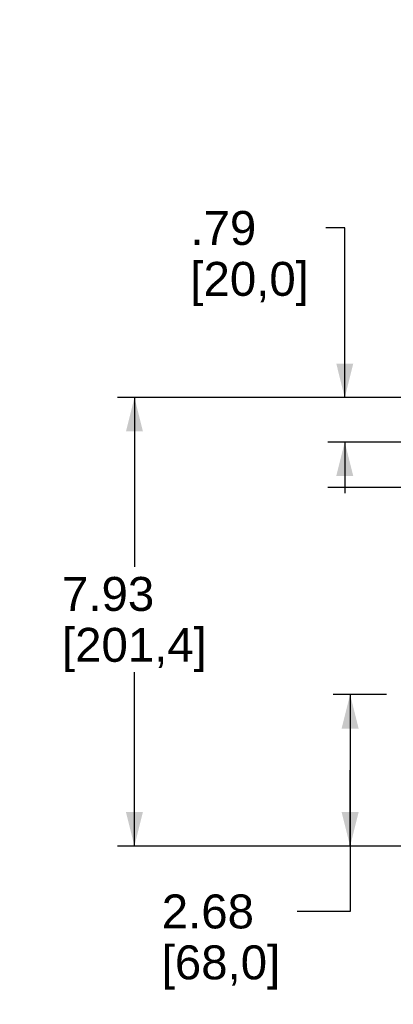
# Model space of a CAD drawing. Extents: x 0 to 17, y 0 to 11.
# Tile 5 of 27: x 8 to 9.3, y 1.9 to 5.4. Entities that reach past the tile are written whole.
import ezdxf
from ezdxf.enums import TextEntityAlignment as Align

# ---------------------------------------------------------------- set-up
doc = ezdxf.new("R2010")
doc.units = 0
doc.header["$LTSCALE"] = 0.935
doc.linetypes.add('CENTER', pattern=[0.6, 0.375, -0.075, 0.075, -0.075])
doc.layers.get('0').update_dxf_attribs({"linetype": 'CONTINUOUS'})
doc.layers.add('DEFAULT_1', color=7, linetype='CENTER')
doc.styles.add('TEXTSTYLE_0', font='arial.ttf', dxfattribs={"width": 0.8})
doc.dimstyles.new('DIMSTYLE_1', dxfattribs={"dimtxt": 0.12, "dimasz": 0.12, "dimexe": 0.18, "dimexo": 0.0625, "dimgap": 0.09, "dimtad": 0, "dimtih": 1, "dimtoh": 1, "dimdec": 1, "dimlfac": 5, "dimzin": 4, "dimtxsty": 'STANDARD', "dimcen": 0.09, "dimazin": 3, "dimtp": 0.1, "dimtm": 0.1, "dimtfac": 1, "dimtdec": 1, "dimtofl": 0, "dimtmove": 0, "dimatfit": 3, "dimtolj": 1, "dimtzin": 4})

# ---------------------------------------------------------------- blocks, each defined once
blk = doc.blocks.new('*D0')
at = {"color": 2, "linetype": 'CONTINUOUS'}
for p, q in [((9.2602616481, 3.0135841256), (9.0712997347, 3.0135841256)), ((9.1312997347, 3.0135841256), (9.1312997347, 2.7458664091)), ((9.1312997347, 2.4781486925), (9.1312997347, 2.7458664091)), ((9.1312997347, 2.7458664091), (9.1312997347, 2.2469744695)), ((9.8390018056, 2.4781486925), (9.0712997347, 2.4781486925)), ((9.1312997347, 2.2469744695), (8.9439937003, 2.2469744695))]:
    blk.add_line(p, q, dxfattribs=at)
for points in [[(9.1612997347, 2.8935841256), (9.1312997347, 3.0135841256), (9.1012997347, 2.8935841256)], [(9.1012997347, 2.5981486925), (9.1312997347, 2.4781486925), (9.1612997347, 2.5981486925)]]:
    blk.add_solid(points, dxfattribs=at)
at = {"color": 2, "linetype": 'CONTINUOUS', "style": 'TEXTSTYLE_0'}
for s, width, p, p2 in [('2.68', 0.6793680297, (8.4651089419, 2.1869744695), (8.7912055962, 2.1869744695)), ('[', 0.3866171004, (8.4651089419, 2.0069744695), (8.5115029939, 2.0069744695)), ('68,0', 0.6793680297, (8.5115029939, 2.0069744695), (8.8375996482, 2.0069744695)), (']', 0.3866171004, (8.8375996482, 2.0069744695), (8.8839937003, 2.0069744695))]:
    blk.add_text(s, height=0.12, dxfattribs=dict(at, width=width)).set_placement(p, p2, align=Align.FIT)
blk = doc.blocks.new('*D1')
at = {"color": 2, "linetype": 'CONTINUOUS'}
for p, q in [((9.2602616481, 4.0635841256), (8.3084423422, 4.0635841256)), ((8.3684423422, 4.0635841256), (8.3684423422, 3.4653633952)), ((8.3684423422, 2.4781486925), (8.3684423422, 3.0933633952)), ((9.8390018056, 2.4781486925), (8.3084423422, 2.4781486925))]:
    blk.add_line(p, q, dxfattribs=at)
for points in [[(8.3984423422, 3.9435841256), (8.3684423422, 4.0635841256), (8.3384423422, 3.9435841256)], [(8.3384423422, 2.5981486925), (8.3684423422, 2.4781486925), (8.3984423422, 2.5981486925)]]:
    blk.add_solid(points, dxfattribs=at)
at = {"color": 2, "linetype": 'CONTINUOUS', "style": 'TEXTSTYLE_0'}
for s, width, p, p2 in [('7.93', 0.6793680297, (8.1123828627, 3.3093633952), (8.4384795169, 3.3093633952)), ('[', 0.3866171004, (8.1123828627, 3.1293633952), (8.1587769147, 3.1293633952)), ('201,4', 0.6988847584, (8.1587769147, 3.1293633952), (8.5781077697, 3.1293633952)), (']', 0.3866171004, (8.5781077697, 3.1293633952), (8.6245018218, 3.1293633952))]:
    blk.add_text(s, height=0.12, dxfattribs=dict(at, width=width)).set_placement(p, p2, align=Align.FIT)
blk = doc.blocks.new('*D2')
at = {"color": 2, "linetype": 'CONTINUOUS'}
for p, q in [((9.1122761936, 4.662964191), (9.0452861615, 4.662964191)), ((9.1122761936, 4.0635841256), (9.1122761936, 4.662964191)), ((9.4767970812, 4.0635841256), (9.0522761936, 4.0635841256)), ((9.4767970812, 3.9061038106), (9.0522761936, 3.9061038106)), ((9.1122761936, 3.9061038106), (9.1122761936, 3.7261038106))]:
    blk.add_line(p, q, dxfattribs=at)
for points in [[(9.0822761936, 4.1835841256), (9.1122761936, 4.0635841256), (9.1422761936, 4.1835841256)], [(9.1422761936, 3.7861038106), (9.1122761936, 3.9061038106), (9.0822761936, 3.7861038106)]]:
    blk.add_solid(points, dxfattribs=at)
at = {"color": 2, "linetype": 'CONTINUOUS', "style": 'TEXTSTYLE_0'}
for s, width, p, p2 in [('.79', 0.6468401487, (8.5664014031, 4.602964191), (8.7992638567, 4.602964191)), ('[', 0.3866171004, (8.5664014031, 4.422964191), (8.6127954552, 4.422964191)), ('20,0', 0.6793680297, (8.6127954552, 4.422964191), (8.9388921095, 4.422964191)), (']', 0.3866171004, (8.9388921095, 4.422964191), (8.9852861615, 4.422964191))]:
    blk.add_text(s, height=0.12, dxfattribs=dict(at, width=width)).set_placement(p, p2, align=Align.FIT)

msp = doc.modelspace()

# ---------------------------------------------------------------- linework, layer by layer
at = {"color": 4, "linetype": 'CONTINUOUS'}
msp.add_open_spline([(0.2175, 10.8), (0.2175006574, 10.8000004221), (0.2175042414, 10.7999998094), (0.2175090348, 10.8000001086), (0.2175185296, 10.7999999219), (0.2175315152, 10.8000000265), (0.2175473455, 10.7999999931), (0.2175683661, 10.800000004), (0.2175946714, 10.7999999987), (0.2176367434, 10.8000000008), (0.217689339, 10.7999999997), (0.2177524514, 10.8000000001), (0.2178155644, 10.8), (0.2178997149, 10.8), (0.218004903, 10.8), (0.2181311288, 10.8), (0.2182994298, 10.8), (0.2185098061, 10.8), (0.2187622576, 10.8), (0.2190147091, 10.8), (0.2192671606, 10.8), (0.2196037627, 10.8), (0.2200245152, 10.8), (0.2205294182, 10.8), (0.2210343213, 10.8), (0.2217075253, 10.8), (0.2225490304, 10.8), (0.2235588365, 10.8), (0.2245686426, 10.8), (0.2255784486, 10.8), (0.2265882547, 10.8), (0.2279346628, 10.8), (0.229617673, 10.8), (0.2316372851, 10.8), (0.2336568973, 10.8), (0.2356765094, 10.8), (0.2376961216, 10.8), (0.2397157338, 10.8), (0.24240855, 10.8), (0.2457745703, 10.8), (0.2498137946, 10.8), (0.2538530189, 10.8), (0.2578922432, 10.8), (0.2619314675, 10.8), (0.2673171, 10.8), (0.2740491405, 10.8), (0.2821275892, 10.8), (0.2902060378, 10.8), (0.2982844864, 10.8), (0.3063629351, 10.8), (0.3144413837, 10.8), (0.3225198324, 10.8), (0.3332910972, 10.8), (0.3467551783, 10.8), (0.3629120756, 10.8), (0.3790689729, 10.8), (0.3952258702, 10.8), (0.4113827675, 10.8), (0.4275396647, 10.8), (0.4490821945, 10.8), (0.4760103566, 10.8), (0.5083241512, 10.8), (0.5406379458, 10.8), (0.5729517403, 10.8), (0.6052655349, 10.8), (0.6375793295, 10.8), (0.6698931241, 10.8), (0.7022069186, 10.8), (0.7452919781, 10.8), (0.7991483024, 10.8), (0.8637758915, 10.8), (0.9284034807, 10.8), (0.9930310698, 10.8), (1.057658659, 10.8), (1.1222862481, 10.8), (1.1869138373, 10.8), (1.2730839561, 10.8), (1.3807966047, 10.8), (1.510051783, 10.8), (1.6393069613, 10.8), (1.7685621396, 10.8), (1.8978173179, 10.8), (2.0270724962, 10.8), (2.1563276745, 10.8), (2.2855828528, 10.8), (2.4148380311, 10.8), (2.5871782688, 10.8), (2.802603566, 10.8), (3.0611139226, 10.8), (3.3196242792, 10.8), (3.5781346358, 10.8), (3.8366449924, 10.8), (4.095155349, 10.8), (4.3536657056, 10.8), (4.6121760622, 10.8), (4.9568565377, 10.8), (5.387707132, 10.8), (5.9047278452, 10.8), (6.4217485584, 10.8), (6.9387692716, 10.8), (7.4557899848, 10.8), (7.972810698, 10.8), (8.4898314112, 10.8), (9.0068521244, 10.8), (9.5238728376, 10.8), (10.0408935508, 10.8), (10.557914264, 10.8), (11.0749349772, 10.8), (11.5919556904, 10.8), (12.0228062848, 10.8), (12.3674867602, 10.8), (12.6259971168, 10.8), (12.8845074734, 10.8), (13.14301783, 10.8), (13.4015281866, 10.8), (13.6600385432, 10.8), (13.9185488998, 10.8), (14.1770592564, 10.8), (14.3924845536, 10.8), (14.5648247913, 10.8), (14.6940799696, 10.8), (14.8233351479, 10.8), (14.9525903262, 10.8), (15.0818455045, 10.8), (15.2111006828, 10.8), (15.3403558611, 10.8), (15.4696110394, 10.8), (15.5988662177, 10.8), (15.7065788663, 10.8), (15.7927489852, 10.8), (15.8573765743, 10.8), (15.9220041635, 10.8), (15.9866317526, 10.8), (16.0512593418, 10.8), (16.1158869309, 10.8), (16.1805145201, 10.8), (16.2343708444, 10.8), (16.2774559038, 10.8), (16.3097696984, 10.8), (16.342083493, 10.8), (16.3743972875, 10.8), (16.4067110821, 10.8), (16.4390248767, 10.8), (16.4713386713, 10.8), (16.5036524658, 10.8), (16.530580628, 10.8), (16.5521231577, 10.8), (16.568280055, 10.8), (16.5844369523, 10.8), (16.6005938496, 10.8), (16.6167507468, 10.8), (16.6329076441, 10.8), (16.6463717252, 10.8), (16.6571429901, 10.8), (16.6652214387, 10.8), (16.6732998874, 10.8), (16.681378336, 10.8), (16.6894567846, 10.8), (16.6975352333, 10.8), (16.7056136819, 10.8), (16.7123457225, 10.8), (16.7177313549, 10.8), (16.7217705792, 10.8), (16.7258098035, 10.8), (16.7298490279, 10.8), (16.7338882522, 10.8), (16.7372542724, 10.8), (16.7399470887, 10.8), (16.7419667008, 10.8), (16.743986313, 10.8), (16.7460059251, 10.8), (16.7480255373, 10.8), (16.7500451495, 10.8), (16.7517281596, 10.8), (16.7530745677, 10.8), (16.7540843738, 10.8), (16.7550941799, 10.8), (16.7561039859, 10.8), (16.757113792, 10.8), (16.7579552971, 10.8), (16.7586285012, 10.8), (16.7591334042, 10.8), (16.7596383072, 10.8), (16.7600590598, 10.8), (16.7603956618, 10.8), (16.7606481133, 10.8), (16.7609005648, 10.8), (16.7611530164, 10.8), (16.7613633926, 10.8), (16.7615316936, 10.8), (16.7616579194, 10.8), (16.7617631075, 10.8), (16.761847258, 10.8), (16.761910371, 10.8000000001), (16.7619734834, 10.7999999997), (16.7620260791, 10.8000000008), (16.762068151, 10.7999999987), (16.7620944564, 10.800000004), (16.762115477, 10.7999999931), (16.7621313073, 10.8000000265), (16.7621442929, 10.7999999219), (16.7621537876, 10.8000001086), (16.7621585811, 10.7999998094), (16.762163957, 10.8000007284), (16.7621625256, 10.7999972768), (16.7621629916, 10.7999941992), (16.7621627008, 10.799988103), (16.7621628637, 10.7999797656), (16.7621628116, 10.7999696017), (16.7621628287, 10.7999561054), (16.7621628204, 10.7999392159), (16.7621628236, 10.7999122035), (16.762162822, 10.7998784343), (16.7621628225, 10.7998379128), (16.7621628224, 10.7997973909), (16.7621628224, 10.7997433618), (16.7621628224, 10.7996758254), (16.7621628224, 10.7995947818), (16.7621628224, 10.7994867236), (16.7621628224, 10.7993516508), (16.7621628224, 10.7991895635), (16.7621628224, 10.7990274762), (16.7621628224, 10.7988653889), (16.7621628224, 10.7986492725), (16.7621628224, 10.798379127), (16.7621628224, 10.7980549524), (16.7621628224, 10.7977307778), (16.7621628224, 10.797298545), (16.7621628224, 10.796758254), (16.7621628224, 10.7961099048), (16.7621628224, 10.7954615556), (16.7621628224, 10.7948132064), (16.7621628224, 10.7941648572), (16.7621628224, 10.7933003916), (16.7621628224, 10.7922198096), (16.7621628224, 10.7909231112), (16.7621628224, 10.7896264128), (16.7621628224, 10.7883297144), (16.7621628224, 10.787033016), (16.7621628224, 10.7857363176), (16.7621628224, 10.7840073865), (16.7621628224, 10.7818462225), (16.7621628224, 10.7792528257), (16.7621628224, 10.7766594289), (16.7621628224, 10.7740660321), (16.7621628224, 10.7714726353), (16.7621628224, 10.7680147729), (16.7621628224, 10.7636924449), (16.7621628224, 10.7585056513), (16.7621628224, 10.7533188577), (16.7621628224, 10.7481320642), (16.7621628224, 10.7429452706), (16.7621628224, 10.737758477), (16.7621628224, 10.7325716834), (16.7621628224, 10.7256559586), (16.7621628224, 10.7170113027), (16.7621628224, 10.7066377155), (16.7621628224, 10.6962641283), (16.7621628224, 10.6858905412), (16.7621628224, 10.675516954), (16.7621628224, 10.6651433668), (16.7621628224, 10.6513119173), (16.7621628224, 10.6340226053), (16.7621628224, 10.613275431), (16.7621628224, 10.5925282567), (16.7621628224, 10.5717810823), (16.7621628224, 10.551033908), (16.7621628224, 10.5302867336), (16.7621628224, 10.5095395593), (16.7621628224, 10.488792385), (16.7621628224, 10.4611294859), (16.7621628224, 10.426550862), (16.7621628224, 10.3850565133), (16.7621628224, 10.3435621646), (16.7621628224, 10.302067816), (16.7621628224, 10.2605734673), (16.7621628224, 10.2190791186), (16.7621628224, 10.17758477), (16.7621628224, 10.1222589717), (16.7621628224, 10.0531017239), (16.7621628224, 9.9701130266), (16.7621628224, 9.8871243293), (16.7621628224, 9.8041356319), (16.7621628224, 9.7211469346), (16.7621628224, 9.6381582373), (16.7621628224, 9.5551695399), (16.7621628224, 9.4721808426), (16.7621628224, 9.3891921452), (16.7621628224, 9.2785405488), (16.7621628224, 9.1402260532), (16.7621628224, 8.9742486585), (16.7621628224, 8.8082712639), (16.7621628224, 8.6422938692), (16.7621628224, 8.4763164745), (16.7621628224, 8.3103390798), (16.7621628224, 8.1443616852), (16.7621628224, 7.9783842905), (16.7621628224, 7.7570810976), (16.7621628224, 7.4804521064), (16.7621628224, 7.1484973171), (16.7621628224, 6.8165425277), (16.7621628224, 6.4845877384), (16.7621628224, 6.152632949), (16.7621628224, 5.8206781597), (16.7621628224, 5.4887233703), (16.7621628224, 5.156768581), (16.7621628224, 4.8248137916), (16.7621628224, 4.4928590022), (16.7621628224, 4.1609042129), (16.7621628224, 3.8289494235), (16.7621628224, 3.4969946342), (16.7621628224, 3.220365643), (16.7621628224, 2.9990624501), (16.7621628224, 2.8330850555), (16.7621628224, 2.6671076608), (16.7621628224, 2.5011302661), (16.7621628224, 2.3351528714), (16.7621628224, 2.1691754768), (16.7621628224, 2.0031980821), (16.7621628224, 1.8372206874), (16.7621628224, 1.6989061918), (16.7621628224, 1.5882545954), (16.7621628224, 1.505265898), (16.7621628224, 1.4222772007), (16.7621628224, 1.3392885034), (16.7621628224, 1.256299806), (16.7621628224, 1.1733111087), (16.7621628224, 1.0903224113), (16.7621628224, 1.007333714), (16.7621628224, 0.9243450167), (16.7621628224, 0.8551877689), (16.7621628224, 0.7998619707), (16.7621628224, 0.758367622), (16.7621628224, 0.7168732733), (16.7621628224, 0.6753789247), (16.7621628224, 0.633884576), (16.7621628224, 0.5923902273), (16.7621628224, 0.5508958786), (16.7621628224, 0.5163172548), (16.7621628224, 0.4886543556), (16.7621628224, 0.4679071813), (16.7621628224, 0.447160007), (16.7621628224, 0.4264128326), (16.7621628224, 0.4056656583), (16.7621628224, 0.384918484), (16.7621628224, 0.3641713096), (16.7621628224, 0.3434241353), (16.7621628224, 0.3261348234), (16.7621628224, 0.3123033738), (16.7621628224, 0.3019297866), (16.7621628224, 0.2915561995), (16.7621628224, 0.2811826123), (16.7621628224, 0.2708090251), (16.7621628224, 0.260435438), (16.7621628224, 0.251790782), (16.7621628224, 0.2448750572), (16.7621628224, 0.2396882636), (16.7621628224, 0.23450147), (16.7621628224, 0.2293146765), (16.7621628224, 0.2241278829), (16.7621628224, 0.2189410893), (16.7621628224, 0.2137542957), (16.7621628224, 0.2094319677), (16.7621628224, 0.2059741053), (16.7621628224, 0.2033807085), (16.7621628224, 0.2007873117), (16.7621628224, 0.198193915), (16.7621628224, 0.1956005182), (16.7621628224, 0.1934393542), (16.7621628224, 0.191710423), (16.7621628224, 0.1904137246), (16.7621628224, 0.1891170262), (16.7621628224, 0.1878203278), (16.7621628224, 0.1865236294), (16.7621628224, 0.185226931), (16.7621628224, 0.184146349), (16.7621628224, 0.1832818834), (16.7621628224, 0.1826335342), (16.7621628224, 0.181985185), (16.7621628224, 0.1813368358), (16.7621628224, 0.1806884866), (16.7621628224, 0.1801481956), (16.7621628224, 0.1797159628), (16.7621628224, 0.1793917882), (16.7621628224, 0.1790676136), (16.7621628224, 0.1787974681), (16.7621628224, 0.1785813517), (16.7621628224, 0.1784192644), (16.7621628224, 0.1782571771), (16.7621628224, 0.1780950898), (16.7621628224, 0.1779600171), (16.7621628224, 0.1778519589), (16.7621628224, 0.1777709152), (16.7621628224, 0.1777033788), (16.7621628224, 0.1776493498), (16.7621628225, 0.1776088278), (16.762162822, 0.1775683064), (16.7621628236, 0.1775345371), (16.7621628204, 0.1775075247), (16.7621628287, 0.1774906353), (16.7621628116, 0.1774771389), (16.7621628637, 0.177466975), (16.7621627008, 0.1774586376), (16.7621629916, 0.1774525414), (16.7621625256, 0.1774494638), (16.762163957, 0.1774460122), (16.7621585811, 0.1774469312), (16.7621537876, 0.177446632), (16.7621442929, 0.1774468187), (16.7621313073, 0.1774467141), (16.762115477, 0.1774467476), (16.7620944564, 0.1774467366), (16.762068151, 0.1774467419), (16.7620260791, 0.1774467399), (16.7619734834, 0.1774467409), (16.761910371, 0.1774467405), (16.761847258, 0.1774467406), (16.7617631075, 0.1774467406), (16.7616579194, 0.1774467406), (16.7615316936, 0.1774467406), (16.7613633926, 0.1774467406), (16.7611530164, 0.1774467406), (16.7609005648, 0.1774467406), (16.7606481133, 0.1774467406), (16.7603956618, 0.1774467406), (16.7600590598, 0.1774467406), (16.7596383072, 0.1774467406), (16.7591334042, 0.1774467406), (16.7586285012, 0.1774467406), (16.7579552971, 0.1774467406), (16.757113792, 0.1774467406), (16.7561039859, 0.1774467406), (16.7550941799, 0.1774467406), (16.7540843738, 0.1774467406), (16.7530745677, 0.1774467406), (16.7517281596, 0.1774467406), (16.7500451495, 0.1774467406), (16.7480255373, 0.1774467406), (16.7460059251, 0.1774467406), (16.743986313, 0.1774467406), (16.7419667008, 0.1774467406), (16.7399470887, 0.1774467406), (16.7372542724, 0.1774467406), (16.7338882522, 0.1774467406), (16.7298490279, 0.1774467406), (16.7258098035, 0.1774467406), (16.7217705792, 0.1774467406), (16.7177313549, 0.1774467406), (16.7123457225, 0.1774467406), (16.7056136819, 0.1774467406), (16.6975352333, 0.1774467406), (16.6894567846, 0.1774467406), (16.681378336, 0.1774467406), (16.6732998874, 0.1774467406), (16.6652214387, 0.1774467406), (16.6571429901, 0.1774467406), (16.6463717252, 0.1774467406), (16.6329076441, 0.1774467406), (16.6167507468, 0.1774467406), (16.6005938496, 0.1774467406), (16.5844369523, 0.1774467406), (16.568280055, 0.1774467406), (16.5521231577, 0.1774467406), (16.530580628, 0.1774467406), (16.5036524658, 0.1774467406), (16.4713386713, 0.1774467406), (16.4390248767, 0.1774467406), (16.4067110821, 0.1774467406), (16.3743972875, 0.1774467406), (16.342083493, 0.1774467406), (16.3097696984, 0.1774467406), (16.2774559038, 0.1774467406), (16.2343708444, 0.1774467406), (16.1805145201, 0.1774467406), (16.1158869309, 0.1774467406), (16.0512593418, 0.1774467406), (15.9866317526, 0.1774467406), (15.9220041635, 0.1774467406), (15.8573765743, 0.1774467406), (15.7927489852, 0.1774467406), (15.7065788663, 0.1774467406), (15.5988662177, 0.1774467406), (15.4696110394, 0.1774467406), (15.3403558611, 0.1774467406), (15.2111006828, 0.1774467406), (15.0818455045, 0.1774467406), (14.9525903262, 0.1774467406), (14.8233351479, 0.1774467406), (14.6940799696, 0.1774467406), (14.5648247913, 0.1774467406), (14.3924845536, 0.1774467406), (14.1770592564, 0.1774467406), (13.9185488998, 0.1774467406), (13.6600385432, 0.1774467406), (13.4015281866, 0.1774467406), (13.14301783, 0.1774467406), (12.8845074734, 0.1774467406), (12.6259971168, 0.1774467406), (12.3674867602, 0.1774467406), (12.0228062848, 0.1774467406), (11.5919556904, 0.1774467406), (11.0749349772, 0.1774467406), (10.557914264, 0.1774467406), (10.0408935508, 0.1774467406), (9.5238728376, 0.1774467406), (9.0068521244, 0.1774467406), (8.4898314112, 0.1774467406), (7.972810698, 0.1774467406), (7.4557899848, 0.1774467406), (6.9387692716, 0.1774467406), (6.4217485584, 0.1774467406), (5.9047278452, 0.1774467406), (5.387707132, 0.1774467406), (4.9568565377, 0.1774467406), (4.6121760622, 0.1774467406), (4.3536657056, 0.1774467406), (4.095155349, 0.1774467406), (3.8366449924, 0.1774467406), (3.5781346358, 0.1774467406), (3.3196242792, 0.1774467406), (3.0611139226, 0.1774467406), (2.802603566, 0.1774467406), (2.5871782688, 0.1774467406), (2.4148380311, 0.1774467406), (2.2855828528, 0.1774467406), (2.1563276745, 0.1774467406), (2.0270724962, 0.1774467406), (1.8978173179, 0.1774467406), (1.7685621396, 0.1774467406), (1.6393069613, 0.1774467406), (1.510051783, 0.1774467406), (1.3807966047, 0.1774467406), (1.2730839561, 0.1774467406), (1.1869138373, 0.1774467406), (1.1222862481, 0.1774467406), (1.057658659, 0.1774467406), (0.9930310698, 0.1774467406), (0.9284034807, 0.1774467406), (0.8637758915, 0.1774467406), (0.7991483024, 0.1774467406), (0.7452919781, 0.1774467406), (0.7022069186, 0.1774467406), (0.6698931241, 0.1774467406), (0.6375793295, 0.1774467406), (0.6052655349, 0.1774467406), (0.5729517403, 0.1774467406), (0.5406379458, 0.1774467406), (0.5083241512, 0.1774467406), (0.4760103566, 0.1774467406), (0.4490821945, 0.1774467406), (0.4275396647, 0.1774467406), (0.4113827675, 0.1774467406), (0.3952258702, 0.1774467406), (0.3790689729, 0.1774467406), (0.3629120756, 0.1774467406), (0.3467551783, 0.1774467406), (0.3332910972, 0.1774467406), (0.3225198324, 0.1774467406), (0.3144413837, 0.1774467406), (0.3063629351, 0.1774467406), (0.2982844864, 0.1774467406), (0.2902060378, 0.1774467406), (0.2821275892, 0.1774467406), (0.2740491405, 0.1774467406), (0.2673171, 0.1774467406), (0.2619314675, 0.1774467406), (0.2578922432, 0.1774467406), (0.2538530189, 0.1774467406), (0.2498137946, 0.1774467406), (0.2457745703, 0.1774467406), (0.24240855, 0.1774467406), (0.2397157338, 0.1774467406), (0.2376961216, 0.1774467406), (0.2356765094, 0.1774467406), (0.2336568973, 0.1774467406), (0.2316372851, 0.1774467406), (0.229617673, 0.1774467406), (0.2279346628, 0.1774467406), (0.2265882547, 0.1774467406), (0.2255784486, 0.1774467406), (0.2245686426, 0.1774467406), (0.2235588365, 0.1774467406), (0.2225490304, 0.1774467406), (0.2217075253, 0.1774467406), (0.2210343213, 0.1774467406), (0.2205294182, 0.1774467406), (0.2200245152, 0.1774467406), (0.2196037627, 0.1774467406), (0.2192671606, 0.1774467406), (0.2190147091, 0.1774467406), (0.2187622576, 0.1774467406), (0.2185098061, 0.1774467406), (0.2182994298, 0.1774467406), (0.2181311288, 0.1774467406), (0.218004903, 0.1774467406), (0.2178997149, 0.1774467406), (0.2178155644, 0.1774467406), (0.2177524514, 0.1774467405), (0.217689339, 0.1774467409), (0.2176367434, 0.1774467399), (0.2175946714, 0.1774467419), (0.2175683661, 0.1774467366), (0.2175473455, 0.1774467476), (0.2175315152, 0.1774467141), (0.2175185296, 0.1774468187), (0.2175090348, 0.177446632), (0.2175042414, 0.1774469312), (0.2174988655, 0.1774460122), (0.2175002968, 0.1774494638), (0.2174998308, 0.1774525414), (0.2175001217, 0.1774586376), (0.2174999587, 0.177466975), (0.2175000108, 0.1774771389), (0.2174999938, 0.1774906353), (0.2175000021, 0.1775075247), (0.2174999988, 0.1775345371), (0.2175000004, 0.1775683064), (0.2174999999, 0.1776088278), (0.2175, 0.1776493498), (0.2175, 0.1777033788), (0.2175, 0.1777709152), (0.2175, 0.1778519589), (0.2175, 0.1779600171), (0.2175, 0.1780950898), (0.2175, 0.1782571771), (0.2175, 0.1784192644), (0.2175, 0.1785813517), (0.2175, 0.1787974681), (0.2175, 0.1790676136), (0.2175, 0.1793917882), (0.2175, 0.1797159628), (0.2175, 0.1801481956), (0.2175, 0.1806884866), (0.2175, 0.1813368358), (0.2175, 0.181985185), (0.2175, 0.1826335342), (0.2175, 0.1832818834), (0.2175, 0.184146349), (0.2175, 0.185226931), (0.2175, 0.1865236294), (0.2175, 0.1878203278), (0.2175, 0.1891170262), (0.2175, 0.1904137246), (0.2175, 0.191710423), (0.2175, 0.1934393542), (0.2175, 0.1956005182), (0.2175, 0.198193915), (0.2175, 0.2007873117), (0.2175, 0.2033807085), (0.2175, 0.2059741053), (0.2175, 0.2094319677), (0.2175, 0.2137542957), (0.2175, 0.2189410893), (0.2175, 0.2241278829), (0.2175, 0.2293146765), (0.2175, 0.23450147), (0.2175, 0.2396882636), (0.2175, 0.2448750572), (0.2175, 0.251790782), (0.2175, 0.260435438), (0.2175, 0.2708090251), (0.2175, 0.2811826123), (0.2175, 0.2915561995), (0.2175, 0.3019297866), (0.2175, 0.3123033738), (0.2175, 0.3261348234), (0.2175, 0.3434241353), (0.2175, 0.3641713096), (0.2175, 0.384918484), (0.2175, 0.4056656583), (0.2175, 0.4264128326), (0.2175, 0.447160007), (0.2175, 0.4679071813), (0.2175, 0.4886543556), (0.2175, 0.5163172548), (0.2175, 0.5508958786), (0.2175, 0.5923902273), (0.2175, 0.633884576), (0.2175, 0.6753789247), (0.2175, 0.7168732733), (0.2175, 0.758367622), (0.2175, 0.7998619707), (0.2175, 0.8551877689), (0.2175, 0.9243450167), (0.2175, 1.007333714), (0.2175, 1.0903224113), (0.2175, 1.1733111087), (0.2175, 1.256299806), (0.2175, 1.3392885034), (0.2175, 1.4222772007), (0.2175, 1.505265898), (0.2175, 1.5882545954), (0.2175, 1.6989061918), (0.2175, 1.8372206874), (0.2175, 2.0031980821), (0.2175, 2.1691754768), (0.2175, 2.3351528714), (0.2175, 2.5011302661), (0.2175, 2.6671076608), (0.2175, 2.8330850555), (0.2175, 2.9990624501), (0.2175, 3.220365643), (0.2175, 3.4969946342), (0.2175, 3.8289494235), (0.2175, 4.1609042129), (0.2175, 4.4928590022), (0.2175, 4.8248137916), (0.2175, 5.156768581), (0.2175, 5.4887233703), (0.2175, 5.8206781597), (0.2175, 6.152632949), (0.2175, 6.4845877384), (0.2175, 6.8165425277), (0.2175, 7.1484973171), (0.2175, 7.4804521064), (0.2175, 7.7570810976), (0.2175, 7.9783842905), (0.2175, 8.1443616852), (0.2175, 8.3103390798), (0.2175, 8.4763164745), (0.2175, 8.6422938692), (0.2175, 8.8082712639), (0.2175, 8.9742486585), (0.2175, 9.1402260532), (0.2175, 9.2785405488), (0.2175, 9.3891921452), (0.2175, 9.4721808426), (0.2175, 9.5551695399), (0.2175, 9.6381582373), (0.2175, 9.7211469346), (0.2175, 9.8041356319), (0.2175, 9.8871243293), (0.2175, 9.9701130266), (0.2175, 10.0531017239), (0.2175, 10.1222589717), (0.2175, 10.17758477), (0.2175, 10.2190791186), (0.2175, 10.2605734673), (0.2175, 10.302067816), (0.2175, 10.3435621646), (0.2175, 10.3850565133), (0.2175, 10.426550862), (0.2175, 10.4611294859), (0.2175, 10.488792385), (0.2175, 10.5095395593), (0.2175, 10.5302867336), (0.2175, 10.551033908), (0.2175, 10.5717810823), (0.2175, 10.5925282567), (0.2175, 10.613275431), (0.2175, 10.6340226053), (0.2175, 10.6513119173), (0.2175, 10.6651433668), (0.2175, 10.675516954), (0.2175, 10.6858905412), (0.2175, 10.6962641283), (0.2175, 10.7066377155), (0.2175, 10.7170113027), (0.2175, 10.7256559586), (0.2175, 10.7325716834), (0.2175, 10.737758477), (0.2175, 10.7429452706), (0.2175, 10.7481320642), (0.2175, 10.7533188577), (0.2175, 10.7585056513), (0.2175, 10.7636924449), (0.2175, 10.7680147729), (0.2175, 10.7714726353), (0.2175, 10.7740660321), (0.2175, 10.7766594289), (0.2175, 10.7792528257), (0.2175, 10.7818462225), (0.2175, 10.7840073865), (0.2175, 10.7857363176), (0.2175, 10.787033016), (0.2175, 10.7883297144), (0.2175, 10.7896264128), (0.2175, 10.7909231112), (0.2175, 10.7922198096), (0.2175, 10.7933003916), (0.2175, 10.7941648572), (0.2175, 10.7948132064), (0.2175, 10.7954615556), (0.2175, 10.7961099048), (0.2175, 10.796758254), (0.2175, 10.797298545), (0.2175, 10.7977307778), (0.2175, 10.7980549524), (0.2175, 10.798379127), (0.2175, 10.7986492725), (0.2175, 10.7988653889), (0.2175, 10.7990274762), (0.2175, 10.7991895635), (0.2175, 10.7993516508), (0.2175, 10.7994867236), (0.2175, 10.7995947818), (0.2175, 10.7996758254), (0.2175, 10.7997433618), (0.2175, 10.7997973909), (0.2174999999, 10.7998379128), (0.2175000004, 10.7998784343), (0.2174999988, 10.7999122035), (0.2175000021, 10.7999392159), (0.2174999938, 10.7999561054), (0.2175000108, 10.7999696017), (0.2174999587, 10.7999797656), (0.2175001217, 10.799988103), (0.2174998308, 10.7999941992), (0.2175002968, 10.7999972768), (0.2174993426, 10.7999995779), (0.2175, 10.8)], degree=3, knots=[0, 0, 0, 0, 5.96e-08, 1.192e-07, 2.384e-07, 4.768e-07, 7.153e-07, 9.537e-07, 1.4305e-06, 1.9073e-06, 2.861e-06, 3.8147e-06, 4.7684e-06, 5.722e-06, 7.6294e-06, 9.5367e-06, 1.14441e-05, 1.52588e-05, 1.90735e-05, 2.28882e-05, 2.67029e-05, 3.05176e-05, 3.8147e-05, 4.57764e-05, 5.34058e-05, 6.10352e-05, 7.62939e-05, 9.15527e-05, 0.0001068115, 0.0001220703, 0.0001373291, 0.0001525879, 0.0001831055, 0.000213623, 0.0002441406, 0.0002746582, 0.0003051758, 0.0003356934, 0.0003662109, 0.0004272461, 0.0004882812, 0.0005493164, 0.0006103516, 0.0006713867, 0.0007324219, 0.0008544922, 0.0009765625, 0.0010986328, 0.0012207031, 0.0013427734, 0.0014648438, 0.0015869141, 0.0017089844, 0.001953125, 0.0021972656, 0.0024414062, 0.0026855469, 0.0029296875, 0.0031738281, 0.0034179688, 0.00390625, 0.0043945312, 0.0048828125, 0.0053710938, 0.005859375, 0.0063476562, 0.0068359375, 0.0073242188, 0.0078125, 0.0087890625, 0.009765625, 0.0107421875, 0.01171875, 0.0126953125, 0.013671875, 0.0146484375, 0.015625, 0.017578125, 0.01953125, 0.021484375, 0.0234375, 0.025390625, 0.02734375, 0.029296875, 0.03125, 0.033203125, 0.03515625, 0.0390625, 0.04296875, 0.046875, 0.05078125, 0.0546875, 0.05859375, 0.0625, 0.06640625, 0.0703125, 0.078125, 0.0859375, 0.09375, 0.1015625, 0.109375, 0.1171875, 0.125, 0.1328125, 0.140625, 0.1484375, 0.15625, 0.1640625, 0.171875, 0.1796875, 0.18359375, 0.1875, 0.19140625, 0.1953125, 0.19921875, 0.203125, 0.20703125, 0.2109375, 0.21484375, 0.216796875, 0.21875, 0.220703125, 0.22265625, 0.224609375, 0.2265625, 0.228515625, 0.23046875, 0.232421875, 0.234375, 0.2353515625, 0.236328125, 0.2373046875, 0.23828125, 0.2392578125, 0.240234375, 0.2412109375, 0.2421875, 0.2426757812, 0.2431640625, 0.2436523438, 0.244140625, 0.2446289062, 0.2451171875, 0.2456054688, 0.24609375, 0.2465820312, 0.2468261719, 0.2470703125, 0.2473144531, 0.2475585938, 0.2478027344, 0.248046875, 0.2482910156, 0.2484130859, 0.2485351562, 0.2486572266, 0.2487792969, 0.2489013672, 0.2490234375, 0.2491455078, 0.2492675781, 0.2493286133, 0.2493896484, 0.2494506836, 0.2495117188, 0.2495727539, 0.2496337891, 0.2496643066, 0.2496948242, 0.2497253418, 0.2497558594, 0.249786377, 0.2498168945, 0.2498474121, 0.2498626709, 0.2498779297, 0.2498931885, 0.2499084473, 0.2499237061, 0.2499389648, 0.2499465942, 0.2499542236, 0.249961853, 0.2499694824, 0.2499732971, 0.2499771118, 0.2499809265, 0.2499847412, 0.2499885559, 0.2499904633, 0.2499923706, 0.249994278, 0.2499952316, 0.2499961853, 0.249997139, 0.2499980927, 0.2499985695, 0.2499990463, 0.2499992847, 0.2499995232, 0.2499997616, 0.2499998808, 0.2499999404, 0.25, 0.2500000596, 0.2500001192, 0.2500002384, 0.2500004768, 0.2500007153, 0.2500009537, 0.2500014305, 0.2500019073, 0.250002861, 0.2500038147, 0.2500047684, 0.250005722, 0.2500076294, 0.2500095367, 0.2500114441, 0.2500152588, 0.2500190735, 0.2500228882, 0.2500267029, 0.2500305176, 0.250038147, 0.2500457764, 0.2500534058, 0.2500610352, 0.2500762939, 0.2500915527, 0.2501068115, 0.2501220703, 0.2501373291, 0.2501525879, 0.2501831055, 0.250213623, 0.2502441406, 0.2502746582, 0.2503051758, 0.2503356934, 0.2503662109, 0.2504272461, 0.2504882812, 0.2505493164, 0.2506103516, 0.2506713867, 0.2507324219, 0.2508544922, 0.2509765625, 0.2510986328, 0.2512207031, 0.2513427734, 0.2514648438, 0.2515869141, 0.2517089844, 0.251953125, 0.2521972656, 0.2524414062, 0.2526855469, 0.2529296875, 0.2531738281, 0.2534179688, 0.25390625, 0.2543945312, 0.2548828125, 0.2553710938, 0.255859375, 0.2563476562, 0.2568359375, 0.2573242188, 0.2578125, 0.2587890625, 0.259765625, 0.2607421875, 0.26171875, 0.2626953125, 0.263671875, 0.2646484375, 0.265625, 0.267578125, 0.26953125, 0.271484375, 0.2734375, 0.275390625, 0.27734375, 0.279296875, 0.28125, 0.283203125, 0.28515625, 0.2890625, 0.29296875, 0.296875, 0.30078125, 0.3046875, 0.30859375, 0.3125, 0.31640625, 0.3203125, 0.328125, 0.3359375, 0.34375, 0.3515625, 0.359375, 0.3671875, 0.375, 0.3828125, 0.390625, 0.3984375, 0.40625, 0.4140625, 0.421875, 0.4296875, 0.43359375, 0.4375, 0.44140625, 0.4453125, 0.44921875, 0.453125, 0.45703125, 0.4609375, 0.46484375, 0.466796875, 0.46875, 0.470703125, 0.47265625, 0.474609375, 0.4765625, 0.478515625, 0.48046875, 0.482421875, 0.484375, 0.4853515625, 0.486328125, 0.4873046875, 0.48828125, 0.4892578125, 0.490234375, 0.4912109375, 0.4921875, 0.4926757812, 0.4931640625, 0.4936523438, 0.494140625, 0.4946289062, 0.4951171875, 0.4956054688, 0.49609375, 0.4965820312, 0.4968261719, 0.4970703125, 0.4973144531, 0.4975585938, 0.4978027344, 0.498046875, 0.4982910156, 0.4984130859, 0.4985351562, 0.4986572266, 0.4987792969, 0.4989013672, 0.4990234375, 0.4991455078, 0.4992675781, 0.4993286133, 0.4993896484, 0.4994506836, 0.4995117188, 0.4995727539, 0.4996337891, 0.4996643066, 0.4996948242, 0.4997253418, 0.4997558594, 0.499786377, 0.4998168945, 0.4998474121, 0.4998626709, 0.4998779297, 0.4998931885, 0.4999084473, 0.4999237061, 0.4999389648, 0.4999465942, 0.4999542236, 0.499961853, 0.4999694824, 0.4999732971, 0.4999771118, 0.4999809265, 0.4999847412, 0.4999885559, 0.4999904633, 0.4999923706, 0.499994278, 0.4999952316, 0.4999961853, 0.499997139, 0.4999980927, 0.4999985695, 0.4999990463, 0.4999992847, 0.4999995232, 0.4999997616, 0.4999998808, 0.4999999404, 0.5, 0.5000000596, 0.5000001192, 0.5000002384, 0.5000004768, 0.5000007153, 0.5000009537, 0.5000014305, 0.5000019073, 0.500002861, 0.5000038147, 0.5000047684, 0.500005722, 0.5000076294, 0.5000095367, 0.5000114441, 0.5000152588, 0.5000190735, 0.5000228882, 0.5000267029, 0.5000305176, 0.500038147, 0.5000457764, 0.5000534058, 0.5000610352, 0.5000762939, 0.5000915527, 0.5001068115, 0.5001220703, 0.5001373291, 0.5001525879, 0.5001831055, 0.500213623, 0.5002441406, 0.5002746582, 0.5003051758, 0.5003356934, 0.5003662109, 0.5004272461, 0.5004882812, 0.5005493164, 0.5006103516, 0.5006713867, 0.5007324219, 0.5008544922, 0.5009765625, 0.5010986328, 0.5012207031, 0.5013427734, 0.5014648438, 0.5015869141, 0.5017089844, 0.501953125, 0.5021972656, 0.5024414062, 0.5026855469, 0.5029296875, 0.5031738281, 0.5034179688, 0.50390625, 0.5043945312, 0.5048828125, 0.5053710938, 0.505859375, 0.5063476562, 0.5068359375, 0.5073242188, 0.5078125, 0.5087890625, 0.509765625, 0.5107421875, 0.51171875, 0.5126953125, 0.513671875, 0.5146484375, 0.515625, 0.517578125, 0.51953125, 0.521484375, 0.5234375, 0.525390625, 0.52734375, 0.529296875, 0.53125, 0.533203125, 0.53515625, 0.5390625, 0.54296875, 0.546875, 0.55078125, 0.5546875, 0.55859375, 0.5625, 0.56640625, 0.5703125, 0.578125, 0.5859375, 0.59375, 0.6015625, 0.609375, 0.6171875, 0.625, 0.6328125, 0.640625, 0.6484375, 0.65625, 0.6640625, 0.671875, 0.6796875, 0.68359375, 0.6875, 0.69140625, 0.6953125, 0.69921875, 0.703125, 0.70703125, 0.7109375, 0.71484375, 0.716796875, 0.71875, 0.720703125, 0.72265625, 0.724609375, 0.7265625, 0.728515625, 0.73046875, 0.732421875, 0.734375, 0.7353515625, 0.736328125, 0.7373046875, 0.73828125, 0.7392578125, 0.740234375, 0.7412109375, 0.7421875, 0.7426757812, 0.7431640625, 0.7436523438, 0.744140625, 0.7446289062, 0.7451171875, 0.7456054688, 0.74609375, 0.7465820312, 0.7468261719, 0.7470703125, 0.7473144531, 0.7475585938, 0.7478027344, 0.748046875, 0.7482910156, 0.7484130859, 0.7485351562, 0.7486572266, 0.7487792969, 0.7489013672, 0.7490234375, 0.7491455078, 0.7492675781, 0.7493286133, 0.7493896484, 0.7494506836, 0.7495117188, 0.7495727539, 0.7496337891, 0.7496643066, 0.7496948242, 0.7497253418, 0.7497558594, 0.749786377, 0.7498168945, 0.7498474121, 0.7498626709, 0.7498779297, 0.7498931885, 0.7499084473, 0.7499237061, 0.7499389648, 0.7499465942, 0.7499542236, 0.749961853, 0.7499694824, 0.7499732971, 0.7499771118, 0.7499809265, 0.7499847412, 0.7499885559, 0.7499904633, 0.7499923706, 0.749994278, 0.7499952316, 0.7499961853, 0.749997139, 0.7499980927, 0.7499985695, 0.7499990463, 0.7499992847, 0.7499995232, 0.7499997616, 0.7499998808, 0.7499999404, 0.75, 0.7500000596, 0.7500001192, 0.7500002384, 0.7500004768, 0.7500007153, 0.7500009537, 0.7500014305, 0.7500019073, 0.750002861, 0.7500038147, 0.7500047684, 0.750005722, 0.7500076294, 0.7500095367, 0.7500114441, 0.7500152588, 0.7500190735, 0.7500228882, 0.7500267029, 0.7500305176, 0.750038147, 0.7500457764, 0.7500534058, 0.7500610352, 0.7500762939, 0.7500915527, 0.7501068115, 0.7501220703, 0.7501373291, 0.7501525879, 0.7501831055, 0.750213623, 0.7502441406, 0.7502746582, 0.7503051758, 0.7503356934, 0.7503662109, 0.7504272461, 0.7504882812, 0.7505493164, 0.7506103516, 0.7506713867, 0.7507324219, 0.7508544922, 0.7509765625, 0.7510986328, 0.7512207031, 0.7513427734, 0.7514648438, 0.7515869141, 0.7517089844, 0.751953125, 0.7521972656, 0.7524414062, 0.7526855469, 0.7529296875, 0.7531738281, 0.7534179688, 0.75390625, 0.7543945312, 0.7548828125, 0.7553710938, 0.755859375, 0.7563476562, 0.7568359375, 0.7573242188, 0.7578125, 0.7587890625, 0.759765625, 0.7607421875, 0.76171875, 0.7626953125, 0.763671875, 0.7646484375, 0.765625, 0.767578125, 0.76953125, 0.771484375, 0.7734375, 0.775390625, 0.77734375, 0.779296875, 0.78125, 0.783203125, 0.78515625, 0.7890625, 0.79296875, 0.796875, 0.80078125, 0.8046875, 0.80859375, 0.8125, 0.81640625, 0.8203125, 0.828125, 0.8359375, 0.84375, 0.8515625, 0.859375, 0.8671875, 0.875, 0.8828125, 0.890625, 0.8984375, 0.90625, 0.9140625, 0.921875, 0.9296875, 0.93359375, 0.9375, 0.94140625, 0.9453125, 0.94921875, 0.953125, 0.95703125, 0.9609375, 0.96484375, 0.966796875, 0.96875, 0.970703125, 0.97265625, 0.974609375, 0.9765625, 0.978515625, 0.98046875, 0.982421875, 0.984375, 0.9853515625, 0.986328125, 0.9873046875, 0.98828125, 0.9892578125, 0.990234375, 0.9912109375, 0.9921875, 0.9926757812, 0.9931640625, 0.9936523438, 0.994140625, 0.9946289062, 0.9951171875, 0.9956054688, 0.99609375, 0.9965820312, 0.9968261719, 0.9970703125, 0.9973144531, 0.9975585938, 0.9978027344, 0.998046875, 0.9982910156, 0.9984130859, 0.9985351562, 0.9986572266, 0.9987792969, 0.9989013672, 0.9990234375, 0.9991455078, 0.9992675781, 0.9993286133, 0.9993896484, 0.9994506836, 0.9995117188, 0.9995727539, 0.9996337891, 0.9996643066, 0.9996948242, 0.9997253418, 0.9997558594, 0.999786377, 0.9998168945, 0.9998474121, 0.9998626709, 0.9998779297, 0.9998931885, 0.9999084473, 0.9999237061, 0.9999389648, 0.9999465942, 0.9999542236, 0.999961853, 0.9999694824, 0.9999732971, 0.9999771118, 0.9999809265, 0.9999847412, 0.9999885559, 0.9999904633, 0.9999923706, 0.999994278, 0.9999952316, 0.9999961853, 0.999997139, 0.9999980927, 0.9999985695, 0.9999990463, 0.9999992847, 0.9999995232, 0.9999997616, 0.9999998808, 0.9999999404, 1, 1, 1, 1], dxfattribs=at)
at = {"layer": 'DEFAULT_1', "color": 2, "linetype": 'CENTER'}
msp.add_line((11.3547490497, 3.745865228), (9.0502232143, 3.745865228), dxfattribs=at)

# ---------------------------------------------------------------- dimensions: what is measured, and where the dimension line sits
at = {"color": 2, "linetype": 'CONTINUOUS'}
for base, p1, p2, picture, middle in [((9.1122761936, 4.0635841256), (9.4767970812, 3.9061038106), (9.4767970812, 4.0635841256), '*D2', (8.7758437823, 4.572964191)), ((8.3684423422, 4.0635841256), (9.8390018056, 2.4781486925), (9.2602616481, 4.0635841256), '*D1', (8.3684423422, 3.2793633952)), ((9.1312997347, 3.0135841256), (9.8390018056, 2.4781486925), (9.2602616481, 3.0135841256), '*D0', (8.6745513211, 2.1569744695))]:
    dim = msp.add_linear_dim(base=base, p1=p1, p2=p2, angle=90, dimstyle='DIMSTYLE_1', dxfattribs=at)
    dim.commit()
    dim.dimension.update_dxf_attribs({"geometry": picture, "text_midpoint": middle, "dimtype": 160})

doc.saveas('drawing.dxf')
